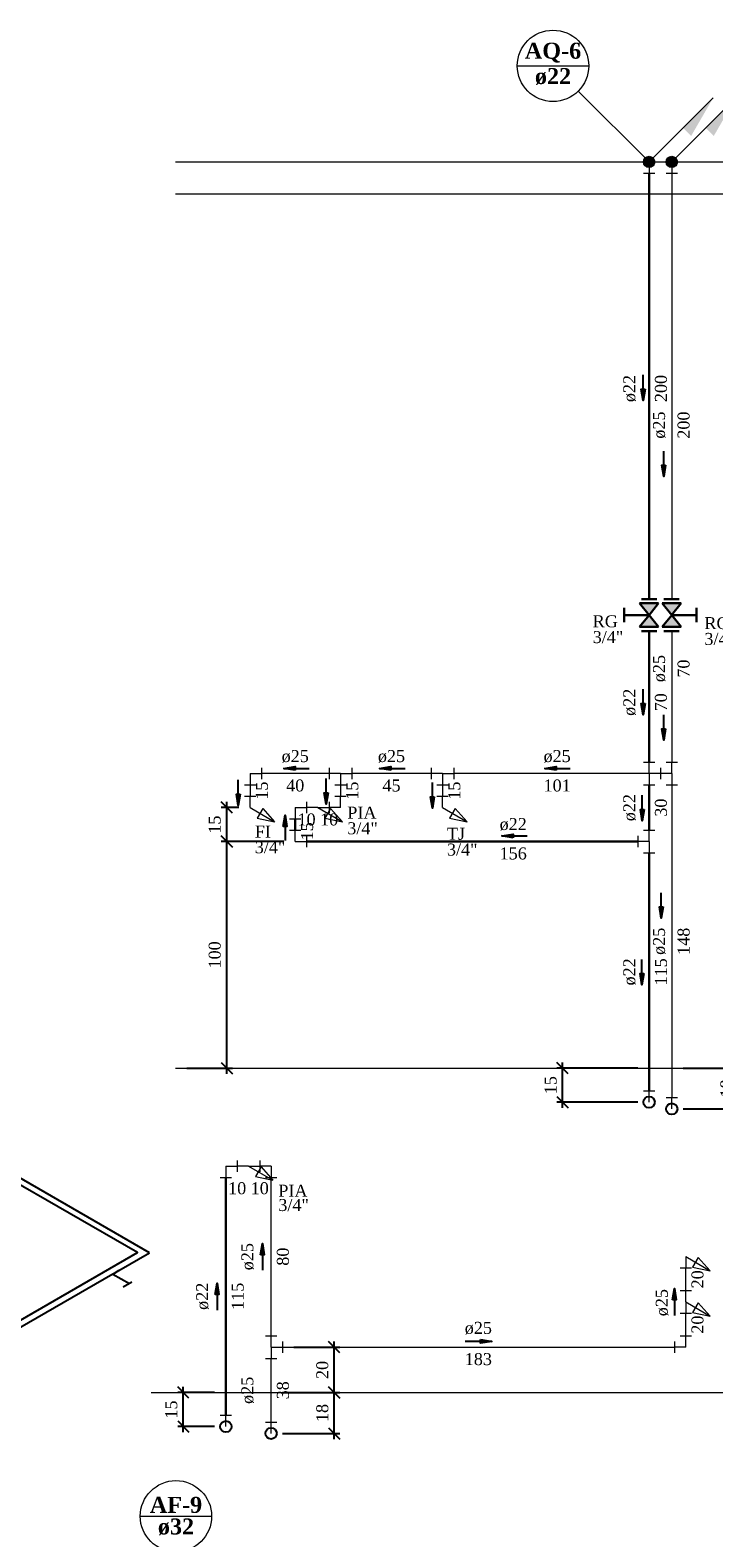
# Model space of a CAD drawing. Header units: millimetres. Extents: x 335 to 91625, y -1 to 84.
# Tile 34 of 38: x 452 to 464, y 30 to 56. Entities that reach past the tile are written whole.
import ezdxf

# ---------------------------------------------------------------- set-up
doc = ezdxf.new("R2010")
doc.units = ezdxf.units.MM
doc.header["$MEASUREMENT"] = 0
for name, color, linetype, lineweight in [('AF-Colunas', 7, 'Continuous', 20), ('AF-Conexões detalhe', 7, 'Continuous', 20), ('AF-Indicação coluna', 5, 'Continuous', 20), ('AF-Textos coluna', 7, 'Continuous', 20), ('AF-Textos conexão', 7, 'Continuous', 20), ('AF-Textos tubo', 7, 'Continuous', 20), ('AF-Tubos detalhe', 5, 'Continuous', 20), ('AQ-Colunas', 7, 'Continuous', 20), ('AQ-Conexões detalhe', 7, 'Continuous', 20), ('AQ-Indicação coluna', 5, 'Continuous', 20), ('AQ-Textos coluna', 7, 'Continuous', 20), ('AQ-Textos conexão', 7, 'Continuous', 20), ('AQ-Textos tubo', 7, 'Continuous', 20), ('AQ-Tubos detalhe', 1, 'Continuous', 30), ('DI-Eixos', 7, 'Continuous', 20), ('DI-Textos', 7, 'Continuous', 20), ('Simbolos', 1, 'Continuous', 30), ('Simbolos_int', 1, 'Continuous', 30)]:
    doc.layers.add(name, color=color, linetype=linetype, lineweight=lineweight)
doc.styles.add('TimesNewRoman', font='times.ttf')
doc.styles.add('TimesNewRomanN', font='timesbd.ttf')
doc.dimstyles.get("Standard").update_dxf_attribs({"dimtxt": 0.18, "dimasz": 0.18, "dimexe": 0.18, "dimexo": 0.0625, "dimgap": 0.09, "dimtad": 0, "dimtih": 1, "dimtoh": 1, "dimdec": 4, "dimzin": 0, "dimdsep": 46, "dimtxsty": 'Standard', "dimcen": 0.09, "dimadec": 0, "dimazin": 0, "dimtfac": 1, "dimtdec": 4, "dimtofl": 0, "dimtmove": 0, "dimatfit": 3, "dimfxl": 0, "dimtolj": 1, "dimtzin": 0, "dimarcsym": 0})
doc.dimstyles.new('UM_25.000000', dxfattribs={"dimtxt": 0.18, "dimasz": 0.2, "dimexe": 0.1, "dimexo": 0.2, "dimgap": 0, "dimtad": 1, "dimtih": 1, "dimtoh": 1, "dimdec": 1, "dimlfac": 25, "dimzin": 0, "dimdsep": 46, "dimtxsty": 'Standard', "dimblk": 'CLOSED', "dimblk1": 'CLOSED', "dimblk2": 'CLOSED', "dimcen": 0.09, "dimdle": 0.1, "dimadec": 1, "dimazin": 2, "dimtfac": 1, "dimtdec": 4, "dimtofl": 0, "dimtmove": 0, "dimatfit": 3, "dimldrblk": 'CLOSED', "dimfxl": 0, "dimtolj": 1, "dimarcsym": 0})

# ---------------------------------------------------------------- blocks, each defined once
blk = doc.blocks.new('_OBLIQUE')
at = {"color": 0, "linetype": 'ByBlock', "lineweight": -2}
blk.add_line((-0.5, -0.5), (0.5, 0.5), dxfattribs=at)
blk = doc.blocks.new('*D27')
at = {"color": 0, "lineweight": -2}
for p, q in [((462.705, 38.121), (461.279, 38.121)), ((461.379, 37.421), (461.379, 38.221)), ((462.705, 37.521), (461.279, 37.521))]:
    blk.add_line(p, q, dxfattribs=at)
at = {"layer": 'Defpoints', "color": 0}
for p in [(461.379, 38.121), (462.905, 38.121), (462.905, 37.521)]:
    blk.add_point(p, dxfattribs=at)
at = {"color": 0, "lineweight": -2, "xscale": 0.2, "yscale": 0.2, "zscale": 0.2}
for p, rotation in [((461.379, 38.121), 90), ((461.379, 37.521), 270)]:
    blk.add_blockref('_OBLIQUE', p, dxfattribs=dict(at, rotation=rotation))
at = {"color": 7, "insert": (461.167, 37.821), "char_height": 0.2118, "attachment_point": 5, "rotation": 90, "style": 'TimesNewRoman'}
blk.add_mtext('\\A1;15', dxfattribs=at)
blk = doc.blocks.new('*D28')
at = {"color": 0, "lineweight": -2}
for p, q in [((463.505, 38.121), (464.583, 38.121)), ((464.483, 37.301), (464.483, 38.221)), ((463.505, 37.401), (464.583, 37.401))]:
    blk.add_line(p, q, dxfattribs=at)
at = {"layer": 'Defpoints', "color": 0}
for p in [(463.305, 38.121), (464.483, 38.121), (463.305, 37.401)]:
    blk.add_point(p, dxfattribs=at)
at = {"color": 0, "lineweight": -2, "xscale": 0.2, "yscale": 0.2, "zscale": 0.2}
for p, rotation in [((464.483, 38.121), 90), ((464.483, 37.401), 270)]:
    blk.add_blockref('_OBLIQUE', p, dxfattribs=dict(at, rotation=rotation))
at = {"color": 7, "insert": (464.272, 37.761), "char_height": 0.2118, "attachment_point": 5, "rotation": 90, "style": 'TimesNewRoman'}
blk.add_mtext('\\A1;18', dxfattribs=at)
blk = doc.blocks.new('*D29')
at = {"color": 0, "lineweight": -2}
for p, q in [((456.457, 42.121), (455.347, 42.121)), ((455.447, 38.021), (455.447, 42.221)), ((454.741, 38.121), (455.547, 38.121))]:
    blk.add_line(p, q, dxfattribs=at)
at = {"layer": 'Defpoints', "color": 0}
for p in [(455.447, 42.121), (456.657, 42.121), (454.541, 38.121)]:
    blk.add_point(p, dxfattribs=at)
at = {"color": 0, "lineweight": -2, "xscale": 0.2, "yscale": 0.2, "zscale": 0.2}
for p, rotation in [((455.447, 42.121), 90), ((455.447, 38.121), 270)]:
    blk.add_blockref('_OBLIQUE', p, dxfattribs=dict(at, rotation=rotation))
at = {"color": 7, "insert": (455.236, 40.121), "char_height": 0.2118, "attachment_point": 5, "rotation": 90, "style": 'TimesNewRoman'}
blk.add_mtext('\\A1;100', dxfattribs=at)
blk = doc.blocks.new('*D30')
at = {"color": 0, "lineweight": -2}
for p, q in [((455.659, 42.721), (455.347, 42.721)), ((455.447, 42.021), (455.447, 42.821)), ((456.457, 42.121), (455.347, 42.121))]:
    blk.add_line(p, q, dxfattribs=at)
at = {"layer": 'Defpoints', "color": 0}
for p in [(455.447, 42.721), (455.859, 42.721), (456.657, 42.121)]:
    blk.add_point(p, dxfattribs=at)
at = {"color": 0, "lineweight": -2, "xscale": 0.2, "yscale": 0.2, "zscale": 0.2}
for p, rotation in [((455.447, 42.721), 90), ((455.447, 42.121), 270)]:
    blk.add_blockref('_OBLIQUE', p, dxfattribs=dict(at, rotation=rotation))
at = {"color": 7, "insert": (455.236, 42.421), "char_height": 0.2118, "attachment_point": 5, "rotation": 90, "style": 'TimesNewRoman'}
blk.add_mtext('\\A1;15', dxfattribs=at)
blk = doc.blocks.new('*D31')
at = {"color": 0, "lineweight": -2}
for p, q in [((454.681, 31.693), (454.681, 32.493)), ((455.232, 32.393), (454.581, 32.393)), ((455.232, 31.793), (454.581, 31.793))]:
    blk.add_line(p, q, dxfattribs=at)
at = {"layer": 'Defpoints', "color": 0}
for p in [(454.681, 32.393), (455.432, 32.393), (455.432, 31.793)]:
    blk.add_point(p, dxfattribs=at)
at = {"color": 0, "lineweight": -2, "xscale": 0.2, "yscale": 0.2, "zscale": 0.2}
for p, rotation in [((454.681, 32.393), 90), ((454.681, 31.793), 270)]:
    blk.add_blockref('_OBLIQUE', p, dxfattribs=dict(at, rotation=rotation))
at = {"color": 7, "insert": (454.469, 32.093), "char_height": 0.2118, "attachment_point": 5, "rotation": 90, "style": 'TimesNewRoman'}
blk.add_mtext('\\A1;15', dxfattribs=at)
blk = doc.blocks.new('*D32')
at = {"color": 0, "lineweight": -2}
for p, q in [((457.347, 31.573), (457.347, 32.493)), ((456.43, 32.393), (457.447, 32.393)), ((456.43, 31.673), (457.447, 31.673))]:
    blk.add_line(p, q, dxfattribs=at)
at = {"layer": 'Defpoints', "color": 0}
for p in [(456.23, 32.393), (457.347, 32.393), (456.23, 31.673)]:
    blk.add_point(p, dxfattribs=at)
at = {"color": 0, "lineweight": -2, "xscale": 0.2, "yscale": 0.2, "zscale": 0.2}
for p, rotation in [((457.347, 32.393), 90), ((457.347, 31.673), 270)]:
    blk.add_blockref('_OBLIQUE', p, dxfattribs=dict(at, rotation=rotation))
at = {"color": 7, "insert": (457.136, 32.033), "char_height": 0.2118, "attachment_point": 5, "rotation": 90, "style": 'TimesNewRoman'}
blk.add_mtext('\\A1;18', dxfattribs=at)
blk = doc.blocks.new('*D33')
at = {"color": 0, "lineweight": -2}
for p, q in [((457.347, 32.293), (457.347, 33.293)), ((456.63, 33.193), (457.447, 33.193)), ((456.43, 32.393), (457.447, 32.393))]:
    blk.add_line(p, q, dxfattribs=at)
at = {"layer": 'Defpoints', "color": 0}
for p in [(456.43, 33.193), (457.347, 33.193), (456.23, 32.393)]:
    blk.add_point(p, dxfattribs=at)
at = {"color": 0, "lineweight": -2, "xscale": 0.2, "yscale": 0.2, "zscale": 0.2}
for p, rotation in [((457.347, 33.193), 90), ((457.347, 32.393), 270)]:
    blk.add_blockref('_OBLIQUE', p, dxfattribs=dict(at, rotation=rotation))
at = {"color": 7, "insert": (457.136, 32.793), "char_height": 0.2118, "attachment_point": 5, "rotation": 90, "style": 'TimesNewRoman'}
blk.add_mtext('\\A1;20', dxfattribs=at)

msp = doc.modelspace()

# ---------------------------------------------------------------- hatches: boundary and pattern name
at = {"layer": 'AF-Colunas', "linetype": 'Continuous'}
msp.add_hatch(color=256, dxfattribs=at).paths.add_polyline_path([(463.9066, 54.7221), (464.048, 54.5807), (464.4369, 55.2525), (463.9066, 54.7221)])
at = {"layer": 'AQ-Colunas', "linetype": 'Continuous'}
msp.add_hatch(color=256, dxfattribs=at).paths.add_polyline_path([(463.5066, 54.7221), (463.648, 54.5807), (464.0369, 55.2525), (463.5066, 54.7221)])
at = {"layer": 'Simbolos', "linetype": 'Continuous'}
for points in [[(462.9045, 46.1211), (463.0735, 46.3311), (462.7375, 46.3311)], [(463.1355, 46.3311), (463.4715, 46.3311), (463.3045, 46.1211)], [(463.0735, 45.9111), (462.7375, 45.9111), (462.9045, 46.1211)], [(463.3045, 46.1211), (463.1355, 45.9111), (463.4715, 45.9111)]]:
    msp.add_hatch(color=256, dxfattribs=at).paths.add_polyline_path(points)

# ---------------------------------------------------------------- linework, layer by layer
at = {"color": 7}
for p, q in [((454.0859, 34.859), (451.0359, 36.62)), ((453.5449, 34.547), (454.0859, 34.859)), ((453.4389, 34.486), (446.7199, 30.607)), ((453.4389, 34.486), (453.5449, 34.547)), ((453.4389, 34.486), (453.7299, 34.318)), ((453.5449, 34.547), (453.4799, 34.51)), ((453.7709, 34.342), (453.6179, 34.253)), ((453.7709, 34.342), (453.7299, 34.318))]:
    msp.add_line(p, q, dxfattribs=at)
msp.add_lwpolyline([(451.4559, 36.257), (447.3199, 33.869), (449.7339, 32.476), (453.8699, 34.864), (451.4559, 36.257)], close=True, dxfattribs=at)
for centre in [(462.9055, 37.5211), (463.3055, 37.4011), (455.4322, 31.793), (456.2301, 31.673)]:
    msp.add_circle(centre, 0.1)
at = {"layer": 'AF-Colunas', "linetype": 'Continuous'}
for p, q in [((463.3762, 54.1918), (464.4369, 55.2525)), ((463.3055, 54.1211), (463.3055, 53.9211)), ((463.2055, 53.9211), (463.4055, 53.9211))]:
    msp.add_line(p, q, dxfattribs=at)
at = {"layer": 'AF-Colunas', "linetype": 'Continuous', "const_width": 0.1}
msp.add_lwpolyline([(463.3555, 54.1211, 1), (463.2555, 54.1211, 1)], format="xyb", close=True, dxfattribs=at)
at = {"layer": 'AF-Colunas', "linetype": 'Continuous'}
msp.add_circle((463.3055, 54.1211), 0.1, dxfattribs=at)
at = {"layer": 'AF-Conexões detalhe', "linetype": 'Continuous'}
for p, q in [((456.059, 43.4211), (456.059, 43.2211)), ((457.2555, 43.4211), (457.2555, 43.2211)), ((457.6555, 43.4211), (457.6555, 43.2211)), ((459.0577, 43.4211), (459.0577, 43.2211)), ((459.4577, 43.4211), (459.4577, 43.2211)), ((463.1055, 43.4211), (463.1055, 43.2211)), ((463.2055, 43.5211), (463.4055, 43.5211)), ((463.3055, 43.3211), (463.3055, 43.5211)), ((455.859, 43.3211), (456.059, 43.3211)), ((455.859, 43.3211), (455.859, 43.1211)), ((457.4555, 43.3211), (457.2555, 43.3211)), ((457.4555, 43.3211), (457.6555, 43.3211)), ((457.4555, 43.3211), (457.4555, 43.1211)), ((459.2577, 43.3211), (459.0577, 43.3211)), ((459.2577, 43.3211), (459.2577, 43.1211)), ((459.2577, 43.3211), (459.4577, 43.3211)), ((463.3055, 43.3211), (463.1055, 43.3211)), ((463.3055, 43.3211), (463.3055, 43.1211)), ((455.759, 43.1211), (455.959, 43.1211)), ((455.759, 42.9211), (455.959, 42.9211)), ((455.859, 42.7211), (455.859, 42.9211)), ((457.3555, 43.1211), (457.5555, 43.1211)), ((457.3555, 42.9211), (457.5555, 42.9211)), ((457.4555, 42.7211), (457.4555, 42.9211)), ((459.1577, 43.1211), (459.3577, 43.1211)), ((459.1577, 42.9211), (459.3577, 42.9211)), ((459.2577, 42.7211), (459.2577, 42.9211)), ((463.2055, 43.1211), (463.4055, 43.1211)), ((455.859, 42.7211), (456.292, 42.4711)), ((456.0822, 42.7077), (455.9822, 42.5345)), ((456.0822, 42.7077), (456.292, 42.4711)), ((457.2555, 42.8211), (457.2555, 42.6211)), ((457.4555, 42.7211), (457.2555, 42.7211)), ((459.2577, 42.7211), (459.6907, 42.4711)), ((459.4809, 42.7077), (459.3809, 42.5345)), ((459.4809, 42.7077), (459.6907, 42.4711)), ((455.9822, 42.5345), (456.292, 42.4711)), ((459.3809, 42.5345), (459.6907, 42.4711)), ((463.2055, 37.6011), (463.4055, 37.6011)), ((463.3055, 37.4011), (463.3055, 37.6011)), ((456.0301, 36.493), (456.0301, 36.293)), ((456.2301, 36.393), (456.0301, 36.393)), ((456.2301, 36.393), (456.2301, 36.193)), ((456.1301, 36.193), (456.3301, 36.193)), ((463.5513, 34.793), (463.5513, 34.593)), ((463.5513, 34.793), (463.9843, 34.543)), ((463.7745, 34.7796), (463.6745, 34.6064)), ((463.6745, 34.6064), (463.9843, 34.543)), ((463.7745, 34.7796), (463.9843, 34.543)), ((463.4513, 34.593), (463.6513, 34.593)), ((463.4513, 34.193), (463.6513, 34.193)), ((463.5513, 33.993), (463.5513, 34.193)), ((463.5513, 33.993), (463.5513, 33.793)), ((463.5513, 33.993), (463.9843, 33.743)), ((463.7745, 33.9796), (463.6745, 33.8064)), ((463.7745, 33.9796), (463.9843, 33.743)), ((463.4513, 33.793), (463.6513, 33.793)), ((463.6745, 33.8064), (463.9843, 33.743)), ((456.1301, 33.393), (456.3301, 33.393)), ((456.2301, 33.193), (456.2301, 33.393)), ((456.4301, 33.293), (456.4301, 33.093)), ((463.3513, 33.293), (463.3513, 33.093)), ((463.4513, 33.393), (463.6513, 33.393)), ((463.5513, 33.193), (463.5513, 33.393)), ((456.2301, 33.193), (456.2301, 32.993)), ((456.2301, 33.193), (456.4301, 33.193)), ((463.5513, 33.193), (463.3513, 33.193)), ((456.1301, 32.993), (456.3301, 32.993)), ((456.1301, 31.873), (456.3301, 31.873)), ((456.2301, 31.673), (456.2301, 31.873))]:
    msp.add_line(p, q, dxfattribs=at)
at = {"layer": 'AF-Indicação coluna'}
for p, q in [((463.3055, 54.1211), (464.5571, 55.3727)), ((453.9206, 30.2096), (455.1806, 30.2096))]:
    msp.add_line(p, q, dxfattribs=at)
msp.add_circle((454.5506, 30.2096), 0.63, dxfattribs=at)
at = {"layer": 'AF-Tubos detalhe'}
for p, q in [((463.3055, 53.9211), (463.3055, 46.4041)), ((463.3055, 45.8381), (463.3055, 43.5211)), ((457.2555, 43.3211), (456.059, 43.3211)), ((459.0577, 43.3211), (457.6555, 43.3211)), ((463.1055, 43.3211), (459.4577, 43.3211)), ((455.859, 43.1211), (455.859, 42.9211)), ((457.4555, 43.1211), (457.4555, 42.9211)), ((459.2577, 43.1211), (459.2577, 42.9211)), ((463.3055, 43.1211), (463.3055, 37.6011)), ((457.2555, 42.7211), (457.2559, 42.7211)), ((456.0301, 36.393), (456.0311, 36.393)), ((456.2301, 33.393), (456.2301, 36.193)), ((463.5513, 34.193), (463.5513, 34.593)), ((463.5513, 33.393), (463.5513, 33.793)), ((456.4301, 33.193), (463.3513, 33.193)), ((456.2301, 31.873), (456.2301, 32.993))]:
    msp.add_line(p, q, dxfattribs=at)
at = {"layer": 'AQ-Colunas', "linetype": 'Continuous'}
for p, q in [((462.9762, 54.1918), (464.0369, 55.2525)), ((462.9055, 54.1211), (462.9055, 53.9211)), ((462.8055, 53.9211), (463.0055, 53.9211))]:
    msp.add_line(p, q, dxfattribs=at)
at = {"layer": 'AQ-Colunas', "linetype": 'Continuous', "const_width": 0.1}
msp.add_lwpolyline([(462.9555, 54.1211, 1), (462.8555, 54.1211, 1)], format="xyb", close=True, dxfattribs=at)
at = {"layer": 'AQ-Colunas', "linetype": 'Continuous'}
msp.add_circle((462.9055, 54.1211), 0.1, dxfattribs=at)
at = {"layer": 'AQ-Conexões detalhe', "linetype": 'Continuous'}
for p, q in [((462.8055, 43.5211), (463.0055, 43.5211)), ((462.9055, 43.3211), (462.9055, 43.5211)), ((462.9055, 43.3211), (462.9055, 43.1211)), ((462.8055, 43.1211), (463.0055, 43.1211)), ((456.657, 42.7211), (456.657, 42.5211)), ((456.657, 42.7211), (456.857, 42.7211)), ((456.8559, 42.8211), (456.8559, 42.6211)), ((457.0559, 42.7211), (456.8559, 42.7211)), ((456.857, 42.8211), (456.857, 42.6211)), ((457.0559, 42.7211), (457.2559, 42.7211)), ((457.0559, 42.7211), (457.4889, 42.4711)), ((457.2791, 42.7077), (457.1791, 42.5345)), ((457.2559, 42.8211), (457.2559, 42.6211)), ((457.2791, 42.7077), (457.4889, 42.4711)), ((456.557, 42.5211), (456.757, 42.5211)), ((457.1791, 42.5345), (457.4889, 42.4711)), ((456.557, 42.3211), (456.757, 42.3211)), ((456.657, 42.1211), (456.657, 42.3211)), ((456.657, 42.1211), (456.857, 42.1211)), ((456.857, 42.2211), (456.857, 42.0211)), ((462.7055, 42.2211), (462.7055, 42.0211)), ((462.9055, 42.1211), (462.7055, 42.1211)), ((462.8055, 42.3211), (463.0055, 42.3211)), ((462.9055, 42.1211), (462.9055, 42.3211)), ((462.9055, 42.1211), (462.9055, 41.9211)), ((462.8055, 41.9211), (463.0055, 41.9211)), ((462.8055, 37.7211), (463.0055, 37.7211)), ((462.9055, 37.5211), (462.9055, 37.7211)), ((455.6311, 36.493), (455.6311, 36.293)), ((455.6322, 36.493), (455.6322, 36.293)), ((456.0311, 36.493), (456.0311, 36.293)), ((455.4322, 36.393), (455.4322, 36.193)), ((455.4322, 36.393), (455.6322, 36.393)), ((455.8311, 36.393), (455.6311, 36.393)), ((455.8311, 36.393), (456.0311, 36.393)), ((455.8311, 36.393), (456.2641, 36.143)), ((456.0543, 36.3796), (455.9543, 36.2064)), ((455.9543, 36.2064), (456.2641, 36.143)), ((456.0543, 36.3796), (456.2641, 36.143)), ((455.3322, 36.193), (455.5322, 36.193)), ((455.3322, 31.993), (455.5322, 31.993)), ((455.4322, 31.793), (455.4322, 31.993))]:
    msp.add_line(p, q, dxfattribs=at)
at = {"layer": 'AQ-Indicação coluna'}
for p, q in [((460.5785, 55.8182), (461.8385, 55.8182)), ((462.9055, 54.1211), (461.6539, 55.3727))]:
    msp.add_line(p, q, dxfattribs=at)
msp.add_circle((461.2085, 55.8182), 0.63, dxfattribs=at)
at = {"layer": 'AQ-Tubos detalhe'}
for p, q in [((462.9055, 53.9211), (462.9055, 46.4041)), ((462.9055, 45.8381), (462.9055, 43.5211)), ((462.9055, 43.1211), (462.9055, 42.3211)), ((456.857, 42.7211), (456.8559, 42.7211)), ((456.657, 42.3211), (456.657, 42.5211)), ((462.7055, 42.1211), (456.857, 42.1211)), ((462.9055, 41.9211), (462.9055, 37.7211)), ((455.6322, 36.393), (455.6311, 36.393)), ((455.4322, 31.993), (455.4322, 36.193))]:
    msp.add_line(p, q, dxfattribs=at)
at = {"layer": 'DI-Eixos'}
for p, q in [((454.5413, 54.1211), (469.9112, 54.1211)), ((454.5413, 53.5611), (469.9112, 53.5611)), ((454.5413, 38.1211), (469.9112, 38.1211)), ((454.1145, 32.393), (468.664, 32.393))]:
    msp.add_line(p, q, dxfattribs=at)
at = {"layer": 'Simbolos'}
for p, q in [((463.0735, 46.3311), (462.7375, 46.3311)), ((462.7375, 46.3311), (462.9045, 46.1211)), ((463.0735, 46.3311), (462.9045, 46.1211)), ((463.1355, 46.3311), (463.4715, 46.3311)), ((463.1355, 46.3311), (463.3045, 46.1211)), ((463.1685, 46.4041), (463.4375, 46.4041)), ((463.4715, 46.3311), (463.3035, 46.1211)), ((462.4655, 46.2471), (462.4655, 45.9951)), ((462.9045, 46.1211), (462.4655, 46.1211)), ((462.7375, 45.9111), (462.9055, 46.1211)), ((463.0735, 45.9111), (462.9045, 46.1211)), ((463.1355, 45.9111), (463.3045, 46.1211)), ((463.3045, 46.1211), (463.7435, 46.1211)), ((463.4715, 45.9111), (463.3045, 46.1211)), ((463.7435, 45.9951), (463.7435, 46.2471)), ((463.0735, 45.9111), (462.7375, 45.9111)), ((463.1355, 45.9111), (463.4715, 45.9111)), ((463.1685, 45.8381), (463.4375, 45.8381))]:
    msp.add_line(p, q, dxfattribs=at)
at = {"layer": 'Simbolos_int'}
for p, q in [((463.0405, 46.4041), (462.7715, 46.4041)), ((463.0405, 45.8381), (462.7715, 45.8381))]:
    msp.add_line(p, q, dxfattribs=at)

# ---------------------------------------------------------------- texts
at = {"layer": 'AF-Textos coluna', "char_height": 0.2824, "attachment_point": 8, "line_spacing_factor": 0.798, "style": 'TimesNewRomanN'}
for s, insert, width in [('AF-9', (454.551, 30.2657), 1.35552), ('ø32', (454.551, 29.8707), 1.01664)]:
    msp.add_mtext(s, dxfattribs=dict(at, insert=insert, width=width))
at = {"layer": 'AF-Textos conexão', "char_height": 0.2118, "attachment_point": 7, "line_spacing_factor": 0.798, "style": 'TimesNewRoman'}
for s, insert, width in [('RG', (463.8819, 45.87), 0.50832), ('3/4"', (463.8819, 45.591), 1.01664), ('FI', (455.9429, 42.192), 0.50832), ('TJ', (459.3359, 42.151), 0.50832), ('3/4"', (455.9429, 41.913), 1.01664), ('3/4"', (459.3359, 41.872), 1.01664)]:
    msp.add_mtext(s, dxfattribs=dict(at, insert=insert, width=width))
at = {"layer": 'AF-Textos tubo', "char_height": 0.2118, "attachment_point": 8, "rotation": 90.00021, "line_spacing_factor": 0.798, "style": 'TimesNewRoman'}
for insert, width in [((463.2, 49.4751), 0.76248), ((463.2, 45.1761), 0.76248), ((463.2, 40.3611), 0.76248), ((455.9305, 34.793), 0.874755), ((463.2485, 33.981), 0.874755), ((455.9305, 32.433), 0.874755)]:
    msp.add_mtext('ø25', dxfattribs=dict(at, insert=insert, width=width))
at = {"layer": 'AF-Textos tubo', "char_height": 0.2118, "attachment_point": 8, "line_spacing_factor": 0.798, "style": 'TimesNewRoman'}
for insert, width in [((456.6569, 43.512), 0.76248), ((458.3569, 43.512), 0.76248), ((461.2819, 43.512), 0.76248), ((459.8904, 33.4169), 0.874755)]:
    msp.add_mtext('ø25', dxfattribs=dict(at, insert=insert, width=width))
at = {"layer": 'AQ-Textos coluna', "char_height": 0.2824, "attachment_point": 8, "line_spacing_factor": 0.798, "style": 'TimesNewRomanN'}
for s, insert, width in [('AQ-6', (461.2089, 55.8743), 1.35552), ('ø22', (461.2089, 55.4793), 1.01664)]:
    msp.add_mtext(s, dxfattribs=dict(at, insert=insert, width=width))
at = {"layer": 'AQ-Textos conexão', "char_height": 0.2118, "attachment_point": 7, "line_spacing_factor": 0.798, "style": 'TimesNewRoman'}
for s, insert, width in [('RG', (461.9099, 45.902), 0.50832), ('3/4"', (461.9099, 45.623), 1.01664), ('PIA', (457.5759, 42.527), 0.76248), ('3/4"', (457.5759, 42.248), 1.01664), ('PIA', (456.3584, 35.8519), 0.934205), ('3/4"', (456.3584, 35.5959), 0.98233)]:
    msp.add_mtext(s, dxfattribs=dict(at, insert=insert, width=width))
at = {"layer": 'AQ-Textos tubo', "char_height": 0.2118, "attachment_point": 8, "rotation": 90.00021, "line_spacing_factor": 0.798, "style": 'TimesNewRoman'}
for insert, width in [((462.675, 50.1211), 0.76248), ((462.675, 44.5811), 0.76248), ((462.675, 42.7211), 0.76248), ((462.675, 39.8211), 0.76248), ((455.1325, 34.093), 0.874755)]:
    msp.add_mtext('ø22', dxfattribs=dict(at, insert=insert, width=width))
at = {"layer": 'AQ-Textos tubo', "insert": (460.5059, 42.312), "char_height": 0.2118, "width": 0.76248, "attachment_point": 8, "line_spacing_factor": 0.798, "style": 'TimesNewRoman'}
msp.add_mtext('ø22', dxfattribs=at)
at = {"layer": 'DI-Textos', "char_height": 0.2118, "attachment_point": 8, "rotation": 90.00021, "line_spacing_factor": 0.798, "style": 'TimesNewRoman'}
for s, insert, width in [('200', (463.223, 50.1211), 0.76248), ('200', (463.623, 49.4751), 0.76248), ('70', (463.623, 45.1761), 0.50832), ('70', (463.223, 44.5811), 0.50832), ('15', (456.177, 43.0211), 0.50832), ('15', (457.773, 43.0211), 0.50832), ('15', (459.575, 43.0211), 0.50832), ('30', (463.223, 42.7211), 0.50832), ('15', (456.975, 42.3031), 0.50832), ('148', (463.623, 40.3611), 0.76248), ('115', (463.223, 39.8211), 0.76248), ('80', (456.5475, 34.793), 0.58317), ('20', (463.8685, 34.393), 0.58317), ('115', (455.7495, 34.093), 0.874755), ('20', (463.8685, 33.593), 0.58317), ('38', (456.5475, 32.433), 0.58317)]:
    msp.add_mtext(s, dxfattribs=dict(at, insert=insert, width=width))
at = {"layer": 'DI-Textos', "char_height": 0.2118, "attachment_point": 8, "line_spacing_factor": 0.798, "style": 'TimesNewRoman'}
for s, insert, width in [('40', (456.6569, 43.003), 0.50832), ('45', (458.3569, 43.003), 0.50832), ('101', (461.2819, 43.003), 0.76248), ('10', (456.8569, 42.403), 0.50832), ('10', (457.2559, 42.403), 0.50832), ('156', (460.5059, 41.803), 0.76248), ('10', (455.6314, 35.8919), 0.58317), ('10', (456.0304, 35.8919), 0.58317), ('183', (459.8904, 32.8749), 0.874755)]:
    msp.add_mtext(s, dxfattribs=dict(at, insert=insert, width=width))

# ---------------------------------------------------------------- dimensions: what is measured, and where the dimension line sits
for base, p1, p2, picture, middle in [((455.4475, 42.7211), (456.657, 42.1211), (455.859, 42.7211), '*D30', (455.2357, 42.4211)), ((455.4474, 42.1211), (454.5413, 38.1211), (456.657, 42.1211), '*D29', (455.2356, 40.1211)), ((461.379, 38.1211), (462.9055, 37.5211), (462.9055, 38.1211), '*D27', (461.1672, 37.8211)), ((464.4834, 38.1211), (463.3055, 37.4011), (463.3055, 38.1211), '*D28', (464.2716, 37.7611)), ((457.3474, 33.193), (456.2301, 32.393), (456.4301, 33.193), '*D33', (457.1356, 32.793)), ((454.681, 32.393), (455.4322, 31.793), (455.4322, 32.393), '*D31', (454.4692, 32.093)), ((457.3474, 32.393), (456.2301, 31.673), (456.2301, 32.393), '*D32', (457.1356, 32.033))]:
    dim = msp.add_linear_dim(base=base, p1=p1, p2=p2, angle=90, dimstyle='UM_25.000000', override={"dimtxt": 0.2118, "dimasz": 0.2, "dimexe": 0.1, "dimexo": 0.2, "dimtad": 1, "dimtih": 0, "dimtoh": 0, "dimdec": 1, "dimlfac": 25, "dimzin": 8, "dimtxsty": 'TimesNewRoman', "dimblk": 'OBLIQUE', "dimblk1": 'OBLIQUE', "dimblk2": 'OBLIQUE', "dimsah": 1, "dimdle": 0.1, "dimse1": 0, "dimse2": 0, "dimclrt": 7, "dimadec": 1, "dimazin": 3, "dimtmove": 2, "dimldrblk": 'OBLIQUE'})
    dim.commit()
    dim.dimension.update_dxf_attribs({"geometry": picture, "text_midpoint": middle, "dimtype": 160, "text_rotation": 90})

# ---------------------------------------------------------------- leaders
for points in [[(462.8003, 49.9118), (462.8003, 50.3619)], [(463.1627, 48.5647), (463.1627, 49.0147)], [(462.8003, 44.3618), (462.8003, 44.8118)], [(463.1627, 43.9104), (463.1627, 44.3604)], [(456.4545, 43.4146), (456.9045, 43.4146)], [(458.1472, 43.4146), (458.5972, 43.4146)], [(461.062, 43.4146), (461.512, 43.4146)], [(455.6509, 42.7608), (455.6509, 43.2108)], [(457.2034, 42.7833), (457.2034, 43.2333)], [(459.0783, 42.7121), (459.0783, 43.1621)], [(462.7854, 42.49), (462.7854, 42.94)], [(456.4785, 42.5892), (456.4785, 42.1392)], [(460.3034, 42.2206), (460.7534, 42.2206)], [(463.1192, 40.7695), (463.1192, 41.2196)], [(462.7788, 39.5911), (462.7788, 40.0411)], [(456.0771, 35.0262), (456.0771, 34.5522)], [(455.2767, 34.3247), (455.2767, 33.8508)], [(463.3529, 34.2292), (463.3529, 33.7553)], [(460.1292, 33.2978), (459.6553, 33.2978)]]:
    msp.add_leader(points, dimstyle='Standard', override={"dimasz": 0.2, "dimldrblk": 'CLOSED'})

doc.saveas('drawing.dxf')
